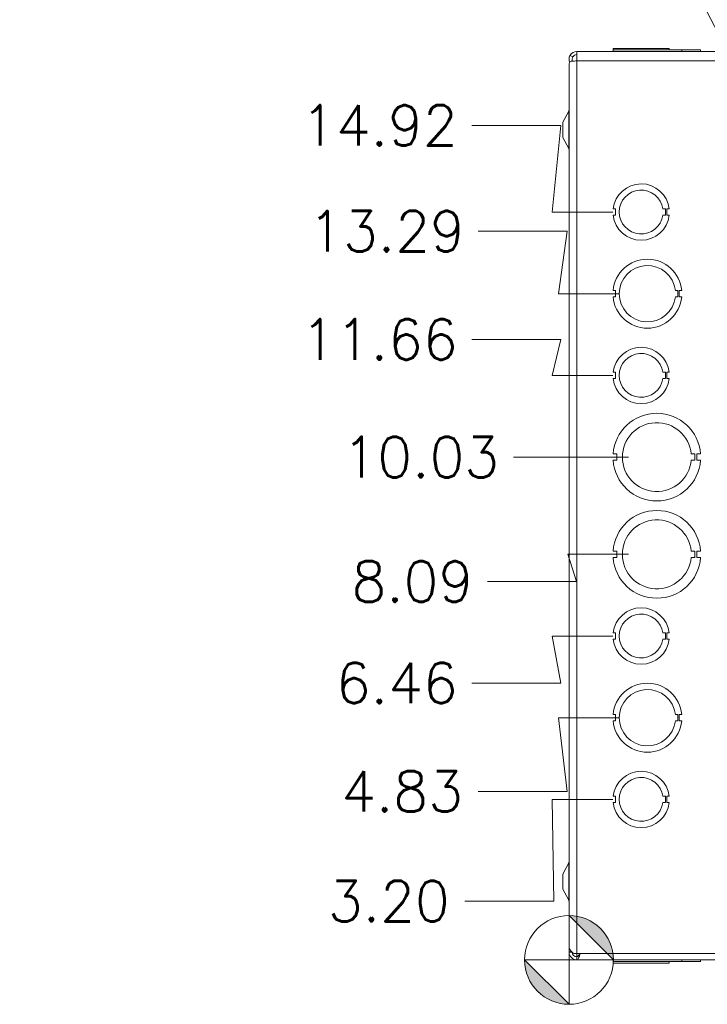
# Model space of a CAD drawing. Header units: inches. Extents: x 1 to 150, y 4 to 91.
# Tile 2 of 12: x 1 to 15, y 44 to 64. Entities that reach past the tile are written whole.
import ezdxf

# ---------------------------------------------------------------- set-up
doc = ezdxf.new("R2010")
doc.units = ezdxf.units.IN
doc.header["$LTSCALE"] = 9
doc.header["$MEASUREMENT"] = 0
for name, color, linetype, lineweight in [('Dimension (ANSI)', 7, 'Continuous', 5), ('Symbol (ANSI)', 7, 'Continuous', 5), ('Visible (ANSI)', 7, 'Continuous', 5), ('Visible Narrow (ANSI)', 7, 'Continuous', 5)]:
    doc.layers.add(name, color=color, linetype=linetype, lineweight=lineweight)
doc.styles.add('ROMANS', font='romans.shx')
doc.dimstyles.new('Default (ANSI)', dxfattribs={"dimscale": 9, "dimtxt": 0.09, "dimasz": 0.098425, "dimexe": 0.125, "dimexo": 0.0625, "dimgap": 0.031496, "dimtad": 0, "dimtih": 1, "dimtoh": 1, "dimrnd": 1e-08, "dimzin": 0, "dimdsep": 46, "dimtxsty": 'ROMANS', "dimcen": 0.09, "dimdle": 0.393701, "dimclrd": 256, "dimclre": 256, "dimclrt": 256, "dimadec": 0, "dimazin": 0, "dimtfac": 1.111111, "dimtofl": 0, "dimtmove": 0, "dimatfit": 3, "dimfxl": 1, "dimtolj": 1, "dimtzin": 0, "dimlwd": -1, "dimlwe": -1, "dimarcsym": 0})
doc.dimstyles.new('Default (ANSI)$7', dxfattribs={"dimscale": 9, "dimtxt": 0.09, "dimasz": 0.098425, "dimexe": 0.125, "dimexo": 0.0625, "dimgap": 0.031496, "dimtad": 0, "dimtih": 1, "dimtoh": 1, "dimrnd": 1e-08, "dimzin": 0, "dimdsep": 46, "dimtxsty": 'ROMANS', "dimcen": 0.09, "dimdle": 0.393701, "dimclrd": 256, "dimclre": 256, "dimclrt": 256, "dimadec": 0, "dimazin": 0, "dimtfac": 1.111111, "dimtofl": 0, "dimtmove": 0, "dimatfit": 3, "dimfxl": 1, "dimtolj": 1, "dimtzin": 0, "dimlwd": -1, "dimlwe": -1, "dimarcsym": 0})

# ---------------------------------------------------------------- blocks, each defined once
blk = doc.blocks.new('Origin Indicator Symbol1')
at = {"layer": 'Dimension (ANSI)'}
h = blk.add_hatch(color=256, dxfattribs=at)
edge = h.paths.add_edge_path(flags=0)
edge.add_line((1.3345, 5.1119), (1.433, 5.0135))
edge.add_arc((1.3345, 5.0135), 0.0984, 0, 90)
h = blk.add_hatch(color=256, dxfattribs=at)
edge = h.paths.add_edge_path(flags=0)
edge.add_line((1.3345, 4.915), (1.2361, 5.0135))
edge.add_arc((1.3345, 5.0135), 0.0984, 180, 270)
for p, q in [((1.3345, 5.1119), (1.433, 5.0135)), ((1.3345, 4.915), (1.2361, 5.0135))]:
    blk.add_line(p, q, dxfattribs=at)
at = {"layer": 'Dimension (ANSI)', "flags": 128}
for points in [[(1.3345, 5.0135), (1.433, 5.0135), (1.3345, 5.1119), (1.3345, 5.0135)], [(1.3345, 5.0135), (1.3345, 5.1119), (1.3345, 4.915), (1.3345, 5.0135)], [(1.3345, 5.0135), (1.3345, 4.915), (1.2361, 5.0135), (1.3345, 5.0135)], [(1.3345, 5.0135), (1.2361, 5.0135), (1.3345, 5.0135), (1.3345, 5.0135)]]:
    blk.add_lwpolyline(points, dxfattribs=at)
at = {"layer": 'Dimension (ANSI)'}
blk.add_circle((1.3345, 5.0135), 0.0984, dxfattribs=at)
for start, end in [(0, 90), (180, 270)]:
    blk.add_arc((1.3345, 5.0135), 0.0984, start, end, dxfattribs=at)
for points in [[(1.3345, 5.0135), (1.433, 5.0135), (1.3345, 5.1119), (1.3345, 5.0135)], [(1.3345, 5.0135), (1.3345, 5.1119), (1.3345, 4.915), (1.3345, 5.0135)], [(1.3345, 5.0135), (1.3345, 4.915), (1.2361, 5.0135), (1.3345, 5.0135)], [(1.3345, 5.0135), (1.2361, 5.0135), (1.3345, 5.0135)]]:
    blk.add_solid(points, dxfattribs=at)
blk = doc.blocks.new('*D14')
at = {"layer": 'Defpoints', "color": 0, "transparency": 16777216}
for p in [(13.573, 49.954), (10.198, 48.484), (12.011, 45.121)]:
    blk.add_point(p, dxfattribs=at)
at = {"layer": 'Dimension (ANSI)', "transparency": 16777216}
for p, q in [((13.011, 49.954), (11.802, 49.954)), ((11.802, 49.954), (11.97, 48.484)), ((11.97, 48.484), (10.198, 48.484))]:
    blk.add_line(p, q, dxfattribs=at)
at = {"layer": 'Dimension (ANSI)', "transparency": 16777216, "insert": (8.681, 48.484), "char_height": 0.81, "attachment_point": 5, "style": 'ROMANS'}
blk.add_mtext('\\A1;4.83', dxfattribs=at)
blk = doc.blocks.new('*D15')
at = {"layer": 'Defpoints', "color": 0, "transparency": 16777216}
for p in [(13.448, 51.584), (10.073, 50.646), (12.011, 45.121)]:
    blk.add_point(p, dxfattribs=at)
at = {"layer": 'Dimension (ANSI)', "transparency": 16777216}
for p, q in [((12.886, 51.584), (11.677, 51.584)), ((11.677, 51.584), (11.845, 50.646)), ((11.845, 50.646), (10.073, 50.646))]:
    blk.add_line(p, q, dxfattribs=at)
at = {"layer": 'Dimension (ANSI)', "transparency": 16777216, "insert": (8.575, 50.646), "char_height": 0.81, "attachment_point": 5, "style": 'ROMANS'}
blk.add_mtext('\\A1;6.46', dxfattribs=at)
blk = doc.blocks.new('*D16')
at = {"layer": 'Defpoints', "color": 0, "transparency": 16777216}
for p in [(13.761, 53.214), (10.386, 52.669), (12.011, 45.121)]:
    blk.add_point(p, dxfattribs=at)
at = {"layer": 'Dimension (ANSI)', "transparency": 16777216}
for p, q in [((13.198, 53.214), (11.989, 53.214)), ((11.989, 53.214), (12.157, 52.669)), ((12.157, 52.669), (10.386, 52.669))]:
    blk.add_line(p, q, dxfattribs=at)
at = {"layer": 'Dimension (ANSI)', "transparency": 16777216, "insert": (8.887, 52.669), "char_height": 0.81, "attachment_point": 5, "style": 'ROMANS'}
blk.add_mtext('\\A1;8.09', dxfattribs=at)
blk = doc.blocks.new('*D17')
at = {"layer": 'Defpoints', "color": 0, "transparency": 16777216}
for p in [(10.9, 55.154), (13.761, 55.154), (12.011, 45.121)]:
    blk.add_point(p, dxfattribs=at)
at = {"layer": 'Dimension (ANSI)', "transparency": 16777216}
blk.add_line((13.198, 55.154), (10.9, 55.154), dxfattribs=at)
at = {"layer": 'Dimension (ANSI)', "transparency": 16777216, "insert": (9.054, 55.154), "char_height": 0.81, "attachment_point": 5, "style": 'ROMANS'}
blk.add_mtext('\\A1;10.03', dxfattribs=at)
blk = doc.blocks.new('*D18')
at = {"layer": 'Defpoints', "color": 0, "transparency": 16777216}
for p in [(10.073, 57.501), (13.448, 56.784), (12.011, 45.121)]:
    blk.add_point(p, dxfattribs=at)
at = {"layer": 'Dimension (ANSI)', "transparency": 16777216}
for p, q in [((11.845, 57.501), (10.073, 57.501)), ((11.677, 56.784), (11.845, 57.501)), ((12.886, 56.784), (11.677, 56.784))]:
    blk.add_line(p, q, dxfattribs=at)
at = {"layer": 'Dimension (ANSI)', "transparency": 16777216, "insert": (8.228, 57.501), "char_height": 0.81, "attachment_point": 5, "style": 'ROMANS'}
blk.add_mtext('\\A1;11.66', dxfattribs=at)
blk = doc.blocks.new('*D19')
at = {"layer": 'Defpoints', "color": 0, "transparency": 16777216}
for p in [(10.198, 59.661), (13.573, 58.414), (12.011, 45.121)]:
    blk.add_point(p, dxfattribs=at)
at = {"layer": 'Dimension (ANSI)', "transparency": 16777216}
for p, q in [((11.97, 59.661), (10.198, 59.661)), ((11.802, 58.414), (11.97, 59.661)), ((13.011, 58.414), (11.802, 58.414))]:
    blk.add_line(p, q, dxfattribs=at)
at = {"layer": 'Dimension (ANSI)', "transparency": 16777216, "insert": (8.372, 59.661), "char_height": 0.81, "attachment_point": 5, "style": 'ROMANS'}
blk.add_mtext('\\A1;13.29', dxfattribs=at)
blk = doc.blocks.new('*D20')
at = {"layer": 'Defpoints', "color": 0, "transparency": 16777216}
for p in [(10.073, 61.773), (13.448, 60.044), (12.011, 45.121)]:
    blk.add_point(p, dxfattribs=at)
at = {"layer": 'Dimension (ANSI)', "transparency": 16777216}
for p, q in [((11.845, 61.773), (10.073, 61.773)), ((11.677, 60.044), (11.845, 61.773)), ((12.886, 60.044), (11.677, 60.044))]:
    blk.add_line(p, q, dxfattribs=at)
at = {"layer": 'Dimension (ANSI)', "transparency": 16777216, "insert": (8.228, 61.773), "char_height": 0.81, "attachment_point": 5, "style": 'ROMANS'}
blk.add_mtext('\\A1;14.92', dxfattribs=at)
blk = doc.blocks.new('*D23')
at = {"layer": 'Defpoints', "color": 0, "transparency": 16777216}
for p in [(13.448, 48.324), (9.934, 46.295), (12.011, 45.121)]:
    blk.add_point(p, dxfattribs=at)
at = {"layer": 'Dimension (ANSI)', "transparency": 16777216}
for p, q in [((12.886, 48.324), (11.677, 48.324)), ((11.677, 48.324), (11.706, 46.295)), ((11.706, 46.295), (9.934, 46.295))]:
    blk.add_line(p, q, dxfattribs=at)
at = {"layer": 'Dimension (ANSI)', "transparency": 16777216, "insert": (8.417, 46.295), "char_height": 0.81, "attachment_point": 5, "style": 'ROMANS'}
blk.add_mtext('\\A1;3.20', dxfattribs=at)

msp = doc.modelspace()

# ---------------------------------------------------------------- linework, layer by layer
at = {"layer": 'Visible (ANSI)'}
for p, q in [((12.888, 63.2772), (12.888, 63.2772)), ((12.888, 63.2772), (12.8886, 63.2772)), ((12.888, 63.2772), (12.888, 63.2462)), ((12.888, 63.2772), (12.888, 63.2462)), ((12.8887, 63.2772), (12.8886, 63.2772)), ((12.8886, 63.2772), (12.8886, 63.2462)), ((12.8887, 63.2772), (14.258, 63.2772)), ((12.8887, 63.2772), (12.8887, 63.2462)), ((12.8893, 63.3082), (14.0073, 63.3082)), ((12.8893, 63.2772), (12.8893, 63.3082)), ((12.8893, 63.3082), (12.8893, 63.3082)), ((12.8893, 63.2772), (12.8893, 63.3082)), ((14.0073, 63.2772), (14.0073, 63.3082)), ((14.258, 63.2772), (14.6336, 63.2772)), ((14.258, 63.2772), (14.258, 63.2462)), ((14.6336, 63.2772), (14.6336, 63.2462)), ((12.0321, 63.1691), (12.0856, 63.1377)), ((12.1666, 63.2462), (18.1671, 63.2462)), ((12.1666, 63.2462), (12.1666, 63.0592)), ((12.0103, 62.9962), (12.0103, 45.3712)), ((12.0108, 62.9962), (12.0103, 62.9962)), ((12.0108, 62.9943), (12.0108, 45.372)), ((11.8853, 61.8337), (12.0031, 62.0565)), ((11.8853, 61.8337), (11.8853, 61.5337)), ((11.8853, 61.5337), (12.0031, 61.3109)), ((12.9393, 60.1061), (12.8893, 60.1061)), ((12.8893, 59.9811), (12.9393, 59.9811)), ((12.9393, 59.9811), (12.9393, 60.1061)), ((13.8813, 60.1063), (13.9313, 60.1063)), ((13.9313, 59.9811), (13.8813, 59.9811)), ((13.9313, 60.1063), (13.9313, 59.9811)), ((13.9573, 60.1063), (13.9573, 59.9811)), ((14.0073, 60.1063), (13.9573, 60.1063)), ((13.9573, 59.9811), (14.0073, 59.9811)), ((12.9386, 58.4761), (12.8886, 58.4761)), ((12.8887, 58.3511), (12.9387, 58.3511)), ((12.9387, 58.3511), (12.9386, 58.4761)), ((14.1323, 58.4762), (14.1823, 58.4762)), ((14.1823, 58.3512), (14.1323, 58.3512)), ((14.1823, 58.4762), (14.1823, 58.3512)), ((14.208, 58.4762), (14.208, 58.3512)), ((14.258, 58.4762), (14.208, 58.4762)), ((14.208, 58.3512), (14.258, 58.3512)), ((12.9393, 56.8461), (12.8893, 56.8461)), ((12.9393, 56.7211), (12.9393, 56.8461)), ((13.8813, 56.8463), (13.9313, 56.8463)), ((13.9313, 56.8463), (13.9313, 56.7211)), ((13.9573, 56.8463), (13.9573, 56.7211)), ((14.0073, 56.8463), (13.9573, 56.8463)), ((12.8893, 56.7211), (12.9393, 56.7211)), ((13.9313, 56.7211), (13.8813, 56.7211)), ((13.9573, 56.7211), (14.0073, 56.7211)), ((12.962, 55.2161), (12.888, 55.2161)), ((12.962, 55.0911), (12.962, 55.2161)), ((14.4455, 55.2162), (14.5195, 55.2162)), ((14.5195, 55.2162), (14.5195, 55.0912)), ((14.5596, 55.2162), (14.5596, 55.0912)), ((14.6336, 55.2162), (14.5596, 55.2162)), ((12.888, 55.0911), (12.962, 55.0911)), ((14.5195, 55.0912), (14.4455, 55.0912)), ((14.5596, 55.0912), (14.6336, 55.0912)), ((12.962, 53.2761), (12.888, 53.2761)), ((12.962, 53.1511), (12.962, 53.2761)), ((14.4455, 53.2762), (14.5195, 53.2762)), ((14.5195, 53.2762), (14.5195, 53.1512)), ((14.5596, 53.2762), (14.5596, 53.1512)), ((14.6336, 53.2762), (14.5596, 53.2762)), ((12.888, 53.1511), (12.962, 53.1511)), ((14.5195, 53.1512), (14.4455, 53.1512)), ((14.5596, 53.1512), (14.6336, 53.1512)), ((12.9393, 51.6461), (12.8893, 51.6461)), ((12.8893, 51.5211), (12.9393, 51.5211)), ((12.9393, 51.5211), (12.9393, 51.6461)), ((13.8813, 51.6463), (13.9313, 51.6463)), ((13.9313, 51.5211), (13.8813, 51.5211)), ((13.9313, 51.6463), (13.9313, 51.5211)), ((13.9573, 51.6463), (13.9573, 51.5211)), ((14.0073, 51.6463), (13.9573, 51.6463)), ((13.9573, 51.5211), (14.0073, 51.5211)), ((12.9386, 50.0161), (12.8886, 50.0161)), ((12.9387, 49.8911), (12.9386, 50.0161)), ((14.1323, 50.0162), (14.1823, 50.0162)), ((14.1823, 50.0162), (14.1823, 49.8912)), ((14.208, 50.0162), (14.208, 49.8912)), ((14.258, 50.0162), (14.208, 50.0162)), ((12.8887, 49.8911), (12.9387, 49.8911)), ((14.1823, 49.8912), (14.1323, 49.8912)), ((14.208, 49.8912), (14.258, 49.8912)), ((12.9393, 48.3861), (12.8893, 48.3861)), ((12.9393, 48.2611), (12.9393, 48.3861)), ((13.8813, 48.3863), (13.9313, 48.3863)), ((13.9313, 48.3863), (13.9313, 48.2611)), ((13.9573, 48.3863), (13.9573, 48.2611)), ((14.0073, 48.3863), (13.9573, 48.3863)), ((12.8893, 48.2611), (12.9393, 48.2611)), ((13.9313, 48.2611), (13.8813, 48.2611)), ((13.9573, 48.2611), (14.0073, 48.2611)), ((11.8853, 46.8337), (12.0031, 47.0565)), ((11.8853, 46.8337), (11.8853, 46.5337)), ((11.8853, 46.5337), (12.0031, 46.3109)), ((12.0108, 45.3712), (12.0103, 45.3712)), ((12.0657, 45.2799), (12.0109, 45.2815)), ((12.1077, 45.2462), (12.1666, 45.2462)), ((18.1671, 45.2462), (12.1666, 45.2462)), ((12.1666, 45.2462), (12.1666, 45.1832)), ((12.1666, 45.1212), (12.1666, 45.1832)), ((18.1671, 45.1212), (12.1666, 45.1212)), ((12.888, 45.0902), (12.888, 45.1212)), ((12.8886, 45.0902), (12.888, 45.0902)), ((12.8886, 45.0902), (12.8886, 45.1212)), ((14.258, 45.0902), (12.8886, 45.0902)), ((12.8893, 45.0902), (12.8893, 45.0592)), ((14.0073, 45.0592), (12.8893, 45.0592)), ((14.0073, 45.0902), (14.0073, 45.0592)), ((14.0073, 45.0902), (14.0073, 45.0592)), ((14.0073, 45.0592), (14.0073, 45.0592)), ((14.258, 45.0902), (14.258, 45.1212)), ((14.258, 45.1212), (14.258, 45.0902)), ((14.258, 45.0902), (14.258, 45.0902)), ((14.6336, 45.0902), (14.258, 45.0902)), ((14.6336, 45.0902), (14.6336, 45.1212)), ((14.6336, 45.1212), (14.6336, 45.0902)), ((14.6336, 45.0902), (14.6336, 45.0902))]:
    msp.add_line(p, q, dxfattribs=at)
for centre, radius, start, end in [((11.9478, 62.0857), 0.0625, 332.1416, 0), ((11.9478, 61.2817), 0.0625, 0, 27.8584), ((13.4483, 60.0437), 0.5625, 6.39402, 173.62399), ((13.4483, 60.0437), 0.4375, 8.23213, 351.77654), ((13.4483, 60.0437), 0.5625, 186.38273, 353.61269), ((13.5733, 58.4137), 0.6875, 5.21896, 174.78714), ((13.5733, 58.4137), 0.5625, 6.38242, 353.62368), ((13.5733, 58.4137), 0.6875, 185.21896, 354.78714), ((13.4483, 56.7837), 0.5625, 6.39402, 173.62399), ((13.4483, 56.7837), 0.4375, 8.23213, 351.77654), ((13.4483, 56.7837), 0.5625, 186.38273, 353.61269), ((13.7608, 55.1537), 0.875, 4.09887, 175.90678), ((13.7608, 55.1537), 0.6875, 5.21873, 354.78691), ((13.7608, 55.1537), 0.875, 184.09887, 355.90678), ((13.7608, 53.2137), 0.875, 4.09887, 175.90678), ((13.7608, 53.2137), 0.6875, 5.21873, 354.78691), ((13.7608, 53.2137), 0.875, 184.09887, 355.90678), ((13.4483, 51.5837), 0.5625, 6.39402, 173.62399), ((13.4483, 51.5837), 0.4375, 8.23213, 351.77654), ((13.4483, 51.5837), 0.5625, 186.38273, 353.61269), ((13.5733, 49.9537), 0.6875, 5.21896, 174.78714), ((13.5733, 49.9537), 0.5625, 6.38242, 353.62368), ((13.5733, 49.9537), 0.6875, 185.21896, 354.78714), ((13.4483, 48.3237), 0.5625, 6.39402, 173.62399), ((13.4483, 48.3237), 0.4375, 8.23213, 351.77654), ((13.4483, 48.3237), 0.5625, 186.38273, 353.61269), ((11.9478, 47.0857), 0.0625, 332.1416, 0), ((11.9478, 46.2817), 0.0625, 0, 27.8584), ((12.1666, 45.2769), 0.1558, 178.30825, 180), ((12.1666, 45.2769), 0.1558, 180, 270), ((12.1666, 45.2769), 0.0938, 182.00967, 270)]:
    msp.add_arc(centre, radius, start, end, dxfattribs=at)
for points, knots in [([(12.0217, 63.034), (12.0147, 63.0518), (12.0108, 63.071), (12.0108, 63.0902), (12.0108, 63.1177), (12.0182, 63.1453), (12.0321, 63.1691)], [0.62189381, 0.62189381, 0.62189381, 0.62189381, 0.99223842, 0.99223842, 0.99223842, 1.52301509, 1.52301509, 1.52301509, 1.52301509]), ([(12.1666, 63.2462), (12.115, 63.2462), (12.0643, 63.2187), (12.0361, 63.1755), (12.0347, 63.1734), (12.0334, 63.1712), (12.0321, 63.1691)], [0, 0, 0, 0, 0.9928546, 0.9928546, 0.9928546, 1.0414739, 1.0414739, 1.0414739, 1.0414739]), ([(12.0321, 63.0506), (12.0446, 63.0519), (12.0613, 63.0531), (12.0815, 63.0544), (12.1066, 63.056), (12.1366, 63.0576), (12.1666, 63.0592)], [0.5293225, 0.5293225, 0.5293225, 0.5293225, 0.9928546, 0.9928546, 0.9928546, 1.5707963, 1.5707963, 1.5707963, 1.5707963]), ([(12.0108, 45.372), (12.0108, 45.3369), (12.0382, 45.3017), (12.0814, 45.2665), (12.0897, 45.2597), (12.0985, 45.253), (12.1077, 45.2462)], [0.9936926, 0.9936926, 0.9936926, 0.9936926, 1.9857092, 1.9857092, 1.9857092, 2.1773017, 2.1773017, 2.1773017, 2.1773017]), ([(12.2341, 45.2463), (12.223, 45.2105), (12.2118, 45.1784), (12.2007, 45.1562), (12.1893, 45.1336), (12.1779, 45.1212), (12.1666, 45.1212)], [0.3379469, 0.3379469, 0.3379469, 0.3379469, 0.9484889, 0.9484889, 0.9484889, 1.5707963, 1.5707963, 1.5707963, 1.5707963]), ([(12.1666, 45.1832), (12.1857, 45.1832), (12.2049, 45.208), (12.224, 45.2459), (12.2241, 45.246), (12.2242, 45.2461), (12.2242, 45.2462)], [0, 0, 0, 0, 1.0489751, 1.0489751, 1.0489751, 1.0518102, 1.0518102, 1.0518102, 1.0518102])]:
    msp.add_open_spline(points, degree=3, knots=knots, dxfattribs=at)
for points in [[(12.0856, 63.1377), (12.071, 63.1128), (12.0694, 63.081), (12.0802, 63.0543)], [(12.1666, 63.1842), (12.134, 63.1842), (12.1022, 63.1656), (12.0856, 63.1377)], [(12.0321, 63.0506), (12.0182, 63.0318), (12.0112, 63.0131), (12.0112, 62.9943)], [(12.0109, 45.2815), (12.0114, 45.2991), (12.0151, 45.3164), (12.0215, 45.3328)]]:
    msp.add_open_spline(points, degree=3, dxfattribs=at)
at = {"layer": 'Visible Narrow (ANSI)'}
for p, q in [((12.1666, 45.2462), (12.1666, 63.0592)), ((18.1671, 63.0592), (12.1666, 63.0592)), ((12.0031, 62.0565), (12.0031, 61.3109)), ((12.0031, 47.0565), (12.0031, 46.3109)), ((12.0108, 45.2769), (12.0691, 45.2769))]:
    msp.add_line(p, q, dxfattribs=at)

# ---------------------------------------------------------------- block references
at = {"layer": 'Dimension (ANSI)', "xscale": 9, "yscale": 9, "zscale": 9}
msp.add_blockref('Origin Indicator Symbol1', (0, 0), dxfattribs=at)

# ---------------------------------------------------------------- dimensions: what is measured, and where the dimension line sits
at = {"layer": 'Dimension (ANSI)'}
for feature_location, offset, picture, middle in [((13.4483, 60.0437), (-3.375, 1.7293), '*D20', (8.2277, 61.7729)), ((13.5733, 58.4137), (-3.375, 1.2474), '*D19', (8.372, 59.661)), ((13.4483, 56.7837), (-3.375, 0.7178), '*D18', (8.2277, 57.5015)), ((13.7608, 55.1537), (-2.8611, 0), '*D17', (9.0541, 55.1537)), ((13.7608, 53.2137), (-3.375, -0.5449), '*D16', (8.8873, 52.6687)), ((13.4483, 51.5837), (-3.375, -0.938), '*D15', (8.5748, 50.6457)), ((13.5733, 49.9537), (-3.375, -1.4692), '*D14', (8.6806, 48.4845)), ((13.4483, 48.3237), (-3.5139, -2.0289), '*D23', (8.4166, 46.2948))]:
    dim = msp.add_ordinate_dim(feature_location=feature_location, offset=offset, dtype=0, origin=(12.0108, 45.1212), dimstyle='Default (ANSI)', override={"dimtad": 0, "dimdec": 2, "dimtp": 0, "dimtm": 0, "dimtdec": 2}, dxfattribs=at)
    dim.commit()
    dim.dimension.update_dxf_attribs({"geometry": picture, "text_midpoint": middle})

# ---------------------------------------------------------------- leaders
at = {"layer": 'Symbol (ANSI)', "annotation_type": 0, "has_hookline": 1, "hookline_direction": 1, "text_width": 12.0019}
msp.add_leader([(17.2125, 59.3129), (11.4114, 70.4913), (13.3419, 70.4113)], dimstyle='Default (ANSI)$7', override={"dimtad": 0}, dxfattribs=at)

doc.saveas('drawing.dxf')
